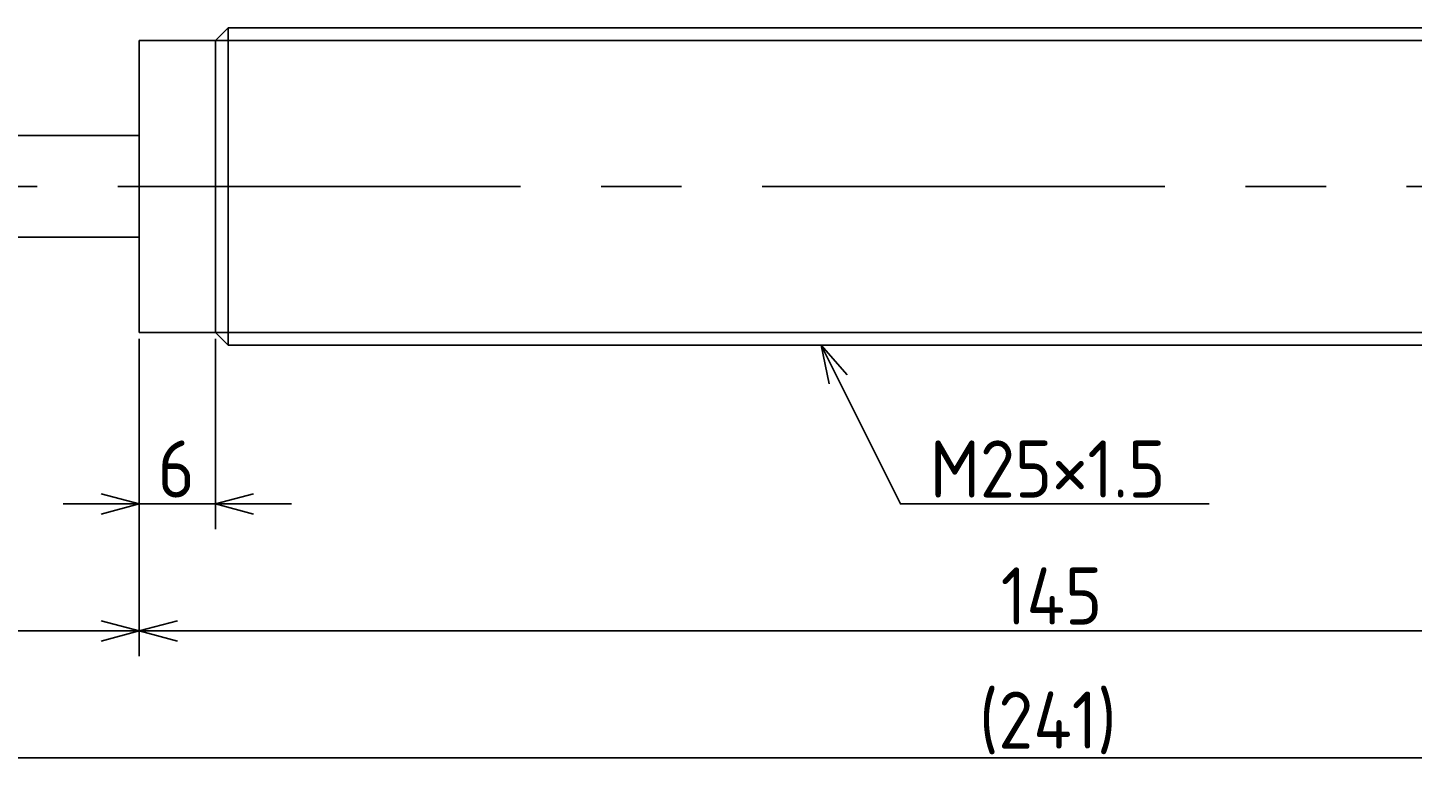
# Model space of a CAD drawing. Extents: x 25 to 397, y 138 to 211.
# Tile 3 of 5: x 179 to 288, y 138 to 198. Entities that reach past the tile are written whole.
import ezdxf

# ---------------------------------------------------------------- set-up
doc = ezdxf.new("R2010")
doc.units = 0
doc.linetypes.add('CENTER', pattern=[50.8, 31.75, -6.35, 6.35, -6.35])
doc.layers.get('0').update_dxf_attribs({"linetype": 'CONTINUOUS'})
doc.layers.get('DEFPOINTS').update_dxf_attribs({"linetype": 'CONTINUOUS'})
for name, color, linetype in [('図形', 7, 'CONTINUOUS'), ('図枠', 7, 'CONTINUOUS'), ('寸法_文字', 3, 'CONTINUOUS')]:
    doc.layers.add(name, color=color, linetype=linetype)
doc.layers.get('0').off()
doc.styles.add('DIMENSION', font='isocp.shx', dxfattribs={"bigfont": 'bigfont.shx'})
doc.dimstyles.get("Standard").update_dxf_attribs({"dimtxt": 0.18, "dimasz": 0.18, "dimexe": 0.18, "dimexo": 0.0625, "dimgap": 0.09, "dimtad": 0, "dimtih": 1, "dimtoh": 1, "dimzin": 0, "dimcen": 0.09, "dimazin": 3, "dimtfac": 1, "dimtofl": 0, "dimtmove": 0, "dimatfit": 3})

# ---------------------------------------------------------------- blocks, each defined once
blk = doc.blocks.new('_OPEN30')
at = {"color": 0, "linetype": 'BYBLOCK'}
for p, q in [((-1, 0.268), (0, 0)), ((0, 0), (-1, -0.268)), ((0, 0), (-1, 0))]:
    blk.add_line(p, q, dxfattribs=at)
blk = doc.blocks.new('*U45')
at = {"layer": '寸法_文字', "color": 3, "style": 'DIMENSION'}
blk.add_text('6', height=4.5, dxfattribs=at).set_placement((188.95, 160.5))
blk = doc.blocks.new('*D16')
at = {"layer": 'DEFPOINTS', "color": 0}
for p in [(187.5, 173.5), (193.5, 173.5), (193.5, 160)]:
    blk.add_point(p, dxfattribs=at)
at = {"layer": '寸法_文字', "color": 3}
for p, q in [((187.5, 173), (187.5, 158)), ((193.5, 173), (193.5, 158)), ((184.5, 160), (181.5, 160)), ((187.5, 160), (193.5, 160)), ((196.5, 160), (199.5, 160))]:
    blk.add_line(p, q, dxfattribs=at)
at = {"layer": '図枠'}
blk.add_blockref('*U45', (0, 0), dxfattribs=at)
at = {"layer": '寸法_文字', "color": 3, "xscale": 3, "yscale": 3, "zscale": 3}
blk.add_blockref('_OPEN30', (187.5, 160), dxfattribs=at)
at = {"layer": '寸法_文字', "color": 3, "xscale": 3, "yscale": 3, "zscale": 3, "rotation": 180}
blk.add_blockref('_OPEN30', (193.5, 160), dxfattribs=at)
blk = doc.blocks.new('*U42')
at = {"layer": '寸法_文字', "color": 3, "style": 'DIMENSION'}
blk.add_text('145', height=4.5, dxfattribs=at).set_placement((255.41, 150.5))
blk = doc.blocks.new('*D18')
at = {"layer": 'DEFPOINTS', "color": 0}
for p in [(187.5, 173.5), (332.5, 173.5), (332.5, 150)]:
    blk.add_point(p, dxfattribs=at)
at = {"layer": '寸法_文字', "color": 3}
for p, q in [((187.5, 173), (187.5, 148)), ((332.5, 173), (332.5, 148)), ((190.5, 150), (329.5, 150))]:
    blk.add_line(p, q, dxfattribs=at)
at = {"layer": '図枠'}
blk.add_blockref('*U42', (0, 0), dxfattribs=at)
at = {"layer": '寸法_文字', "color": 3, "xscale": 3, "yscale": 3, "zscale": 3, "rotation": 180}
blk.add_blockref('_OPEN30', (187.5, 150), dxfattribs=at)
at = {"layer": '寸法_文字', "color": 3, "xscale": 3, "yscale": 3, "zscale": 3}
blk.add_blockref('_OPEN30', (332.5, 150), dxfattribs=at)
blk = doc.blocks.new('*U44')
at = {"layer": '寸法_文字', "color": 3, "style": 'DIMENSION'}
blk.add_text('30', height=4.5, dxfattribs=at).set_placement((169.35, 150.5))
blk = doc.blocks.new('*D19')
at = {"layer": 'DEFPOINTS', "color": 0}
for p in [(157.5, 174), (187.5, 173.5), (157.5, 150)]:
    blk.add_point(p, dxfattribs=at)
at = {"layer": '寸法_文字', "color": 3}
for p, q in [((157.5, 173.5), (157.5, 148)), ((187.5, 173), (187.5, 148)), ((184.5, 150), (160.5, 150))]:
    blk.add_line(p, q, dxfattribs=at)
at = {"layer": '図枠'}
blk.add_blockref('*U44', (0, 0), dxfattribs=at)
at = {"layer": '寸法_文字', "color": 3, "xscale": 3, "yscale": 3, "zscale": 3, "rotation": 180}
blk.add_blockref('_OPEN30', (157.5, 150), dxfattribs=at)
at = {"layer": '寸法_文字', "color": 3, "xscale": 3, "yscale": 3, "zscale": 3}
blk.add_blockref('_OPEN30', (187.5, 150), dxfattribs=at)
blk = doc.blocks.new('*U41')
at = {"layer": '寸法_文字', "color": 3, "style": 'DIMENSION'}
blk.add_text('(241)', height=4.5, dxfattribs=at).set_placement((253.7, 140.725))
blk = doc.blocks.new('*D23')
at = {"layer": 'DEFPOINTS', "color": 0}
for p in [(139.5, 184.5), (380.5, 185), (139.5, 140)]:
    blk.add_point(p, dxfattribs=at)
at = {"layer": '寸法_文字', "color": 3}
for p, q in [((380.5, 184.5), (380.5, 138)), ((139.5, 184), (139.5, 138)), ((377.5, 140), (142.5, 140))]:
    blk.add_line(p, q, dxfattribs=at)
at = {"layer": '図枠'}
blk.add_blockref('*U41', (0, 0), dxfattribs=at)
at = {"layer": '寸法_文字', "color": 3, "xscale": 3, "yscale": 3, "zscale": 3, "rotation": 180}
blk.add_blockref('_OPEN30', (139.5, 140), dxfattribs=at)
at = {"layer": '寸法_文字', "color": 3, "xscale": 3, "yscale": 3, "zscale": 3}
blk.add_blockref('_OPEN30', (380.5, 140), dxfattribs=at)
blk = doc.blocks.new('*U39')
at = {"layer": '寸法_文字'}
blk.add_lwpolyline([(242.59, 169.82), (247.5, 160), (250, 160), (271.84, 160)], dxfattribs=at)
at = {"layer": '寸法_文字', "xscale": 3, "yscale": 3, "zscale": 3, "rotation": 116.565051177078}
blk.add_blockref('_OPEN30', (241.25, 172.5), dxfattribs=at)
blk = doc.blocks.new('*U40')
at = {"layer": '寸法_文字', "style": 'DIMENSION'}
blk.add_text('M25×1.5', height=4.5, dxfattribs=at).set_placement((249.825, 160.5))

msp = doc.modelspace()

# ---------------------------------------------------------------- linework, layer by layer
at = {"layer": '図形'}
for p, q in [((187.5, 173.5), (187.5, 196.5)), ((193.5, 196.5), (187.5, 196.5)), ((193.5, 196.5), (194.5, 197.5)), ((193.5, 173.5), (193.5, 196.5)), ((194.5, 197.5), (325.5, 197.5)), ((194.5, 172.5), (194.5, 197.5)), ((187.5, 189), (157.5, 189)), ((187.5, 181), (157.5, 181)), ((193.5, 173.5), (187.5, 173.5)), ((193.5, 173.5), (194.5, 172.5)), ((194.5, 172.5), (325.5, 172.5))]:
    msp.add_line(p, q, dxfattribs=at)
at = {"layer": '図形', "color": 3}
for p, q in [((193.5, 196.5), (326.5, 196.5)), ((193.5, 173.5), (326.5, 173.5))]:
    msp.add_line(p, q, dxfattribs=at)
at = {"layer": '図形', "color": 3, "linetype": 'CENTER'}
msp.add_line((135, 185), (385, 185), dxfattribs=at)

# ---------------------------------------------------------------- block references
at = {"layer": '図枠'}
for name in ['*U39', '*U40']:
    msp.add_blockref(name, (0, 0), dxfattribs=at)

# ---------------------------------------------------------------- dimensions: what is measured, and where the dimension line sits
at = {"layer": '寸法_文字'}
dim = msp.add_linear_dim(base=(139.5, 140), p1=(380.5, 185), p2=(139.5, 184.5), text='(<>)', dimstyle='Standard', dxfattribs=at)
dim.commit()
dim.dimension.update_dxf_attribs({"geometry": '*D23', "text_midpoint": (260, 140), "dimtype": 128})
for base, p2, picture, middle in [((157.5, 150), (157.5, 174), '*D19', (172.5, 150)), ((193.5, 160), (193.5, 173.5), '*D16', (190.5, 160)), ((332.5, 150), (332.5, 173.5), '*D18', (260, 150))]:
    dim = msp.add_linear_dim(base=base, p1=(187.5, 173.5), p2=p2, dimstyle='Standard', dxfattribs=at)
    dim.commit()
    dim.dimension.update_dxf_attribs({"geometry": picture, "text_midpoint": middle, "dimtype": 128})

doc.saveas('drawing.dxf')
